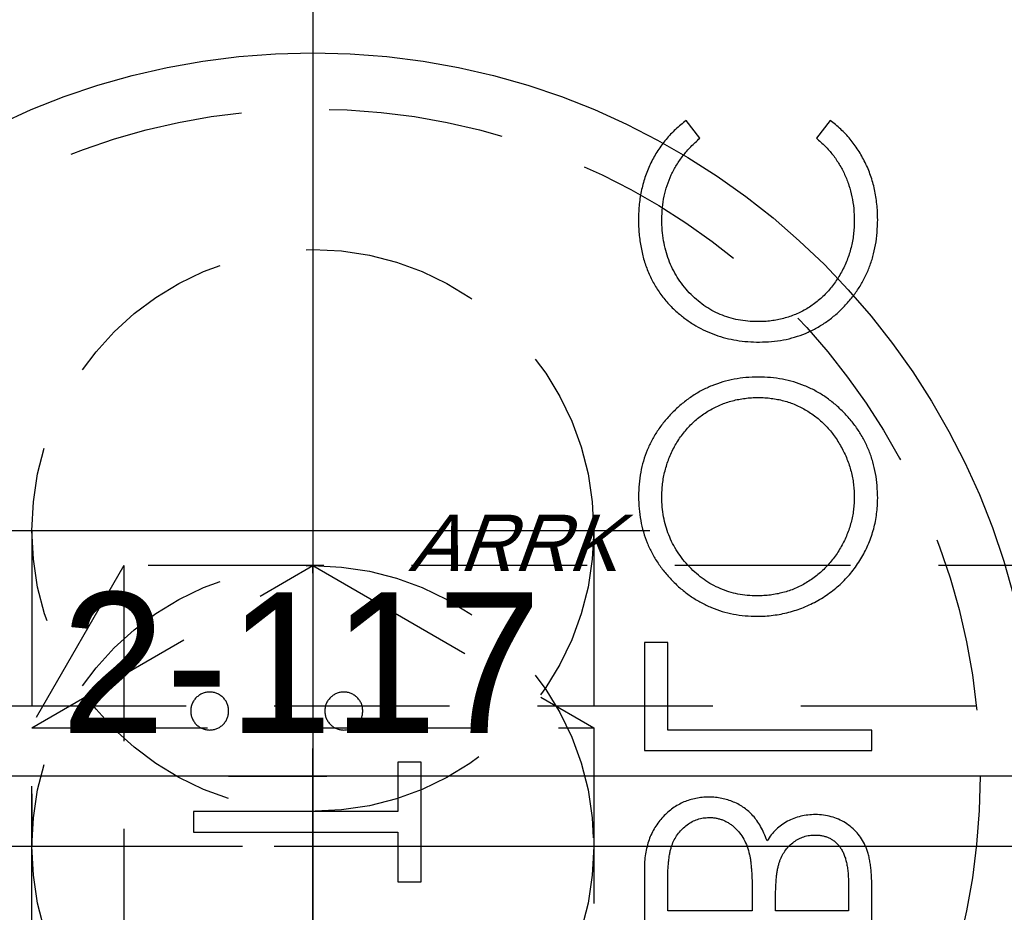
# Model space of a CAD drawing. Extents: x 2651 to 7771, y -1163 to 1075.
# Tile 94 of 256: x 4229 to 4243, y 118 to 130. Entities that reach past the tile are written whole.
import ezdxf

# ---------------------------------------------------------------- set-up
doc = ezdxf.new("R2010")
doc.units = 0
doc.header["$LTSCALE"] = 10
for name, pattern in [('CENTER', [2, 1.25, -0.25, 0.25, -0.25]), ('CNSCEN', [17, 15, -1, 0, -1]), ('CNSHID', [4, 3, -1]), ('HIDDEN', [0.375, 0.25, -0.125])]:
    doc.linetypes.add(name, pattern=pattern)
doc.layers.get('0').update_dxf_attribs({"linetype": 'CONTINUOUS'})
doc.layers.get('Defpoints').update_dxf_attribs({"linetype": 'CONTINUOUS'})
for name, color, linetype in [('1', 7, 'CONTINUOUS'), ('9', 3, 'CONTINUOUS'), ('COOL', 150, 'HIDDEN'), ('DIM', 3, 'CONTINUOUS'), ('WL1-HL', 4, 'CNSHID'), ('WOR1-CL', 1, 'CNSCEN'), ('WOR1-DL', 7, 'CONTINUOUS')]:
    doc.layers.add(name, color=color, linetype=linetype)
doc.styles.add('china', font='txt')
doc.styles.get("Standard").update_dxf_attribs({"font": 'romans.shx'})
doc.dimstyles.new('MM& INCH5', dxfattribs={"dimtxt": 5, "dimasz": 2.5, "dimexe": 1, "dimexo": 0.5, "dimtad": 0, "dimrnd": 1.38778e-17, "dimzin": 9, "dimdsep": 46, "dimtxsty": 'Standard', "dimblk": 'CLOSED', "dimcen": 0, "dimclrd": 3, "dimclre": 3, "dimclrt": 3, "dimazin": 2, "dimtfac": 0.75, "dimtofl": 0, "dimtmove": 0, "dimatfit": 3, "dimfxl": 0, "dimtolj": 1, "dimarcsym": 0})

# ---------------------------------------------------------------- blocks, each defined once
blk = doc.blocks.new('DSD')
at = {"layer": '1', "color": 7, "linetype": 'Continuous'}
for p, q in [((476.666, 489.2), (476.666, 488.568)), ((479.905, 488.324), (479.905, 489.2)), ((476.999, 488.909), (478.037, 488.909)), ((476.999, 488.515), (476.999, 488.909)), ((478.037, 488.909), (478.037, 488.714)), ((478.369, 488.909), (479.573, 488.909)), ((478.369, 488.716), (478.369, 488.909)), ((479.573, 488.909), (479.573, 488.495)), ((483.416, 488.494), (483.084, 488.494)), ((483.084, 488.494), (483.084, 486.792)), ((483.416, 487.788), (483.416, 488.494)), ((486.322, 487.788), (483.416, 487.788)), ((486.322, 487.497), (486.322, 487.788)), ((483.416, 486.792), (483.416, 487.497)), ((483.416, 487.497), (486.322, 487.497)), ((483.084, 486.792), (483.416, 486.792)), ((476.666, 486.626), (476.666, 486.335)), ((479.905, 486.626), (476.666, 486.626)), ((479.905, 485.089), (479.905, 486.626)), ((476.666, 486.335), (479.573, 486.335)), ((479.573, 486.335), (479.573, 485.089)), ((479.573, 485.089), (479.905, 485.089)), ((477.261, 477.657), (477.455, 477.912)), ((479.116, 477.912), (479.309, 477.657))]:
    blk.add_line(p, q, dxfattribs=at)
for points, knots in [([(478.037, 488.714), (478.036, 488.685), (478.036, 488.63), (478.033, 488.55), (478.028, 488.476), (478.022, 488.408), (478.013, 488.346), (478.002, 488.289), (477.99, 488.238), (477.97, 488.18), (477.94, 488.113), (477.895, 488.042), (477.84, 487.979), (477.777, 487.926), (477.708, 487.883), (477.633, 487.853), (477.555, 487.832), (477.502, 487.831), (477.475, 487.83)], [0, 0, 0, 0, 0.072301, 0.1397, 0.202289, 0.2606, 0.31319, 0.361739, 0.405706, 0.44554, 0.518832, 0.589778, 0.658867, 0.72843, 0.797283, 0.864815, 0.931364, 1, 1, 1, 1]), ([(478.407, 488.11), (478.404, 488.126), (478.397, 488.16), (478.39, 488.216), (478.383, 488.28), (478.378, 488.351), (478.373, 488.431), (478.371, 488.519), (478.369, 488.615), (478.369, 488.682), (478.369, 488.716)], [0, 0, 0, 0, 0.079306, 0.171953, 0.277057, 0.394731, 0.526177, 0.671345, 0.829285, 1, 1, 1, 1]), ([(476.666, 488.568), (476.667, 488.537), (476.667, 488.477), (476.672, 488.39), (476.678, 488.308), (476.689, 488.232), (476.702, 488.161), (476.717, 488.096), (476.736, 488.036), (476.765, 487.965), (476.809, 487.884), (476.874, 487.796), (476.953, 487.72), (477.042, 487.655), (477.14, 487.604), (477.245, 487.566), (477.355, 487.543), (477.431, 487.54), (477.469, 487.539)], [0, 0, 0, 0, 0.062594, 0.121323, 0.17668, 0.228365, 0.276868, 0.321879, 0.364099, 0.403356, 0.477968, 0.550535, 0.623584, 0.698175, 0.773354, 0.847281, 0.922818, 1, 1, 1, 1]), ([(477.475, 487.83), (477.457, 487.83), (477.422, 487.831), (477.37, 487.839), (477.322, 487.852), (477.276, 487.869), (477.234, 487.893), (477.194, 487.921), (477.158, 487.955), (477.124, 487.994), (477.095, 488.038), (477.068, 488.088), (477.047, 488.145), (477.029, 488.207), (477.016, 488.276), (477.005, 488.35), (477, 488.43), (476.999, 488.486), (476.999, 488.515)], [0, 0, 0, 0, 0.057003, 0.111818, 0.164402, 0.21587, 0.266841, 0.317479, 0.369902, 0.4234, 0.479718, 0.539241, 0.602431, 0.67103, 0.744485, 0.823454, 0.90874, 1, 1, 1, 1]), ([(479.573, 488.495), (479.572, 488.466), (479.572, 488.408), (479.57, 488.326), (479.564, 488.25), (479.556, 488.18), (479.548, 488.115), (479.536, 488.057), (479.523, 488.005), (479.502, 487.945), (479.47, 487.877), (479.422, 487.803), (479.364, 487.738), (479.297, 487.683), (479.225, 487.638), (479.148, 487.605), (479.068, 487.584), (479.013, 487.582), (478.986, 487.58)], [0, 0, 0, 0, 0.072502, 0.139739, 0.201795, 0.259822, 0.312206, 0.360773, 0.40454, 0.443698, 0.516841, 0.587874, 0.657965, 0.728969, 0.799308, 0.866636, 0.933116, 1, 1, 1, 1]), ([(478.986, 487.29), (479.017, 487.291), (479.08, 487.293), (479.171, 487.306), (479.258, 487.328), (479.342, 487.358), (479.422, 487.398), (479.499, 487.447), (479.571, 487.505), (479.64, 487.57), (479.702, 487.643), (479.757, 487.722), (479.802, 487.808), (479.84, 487.899), (479.869, 487.997), (479.89, 488.101), (479.903, 488.21), (479.904, 488.285), (479.905, 488.324)], [0, 0, 0, 0, 0.06116, 0.120335, 0.17818, 0.235235, 0.292683, 0.351186, 0.410457, 0.47172, 0.533761, 0.595739, 0.657888, 0.721295, 0.786823, 0.854686, 0.925478, 1, 1, 1, 1]), ([(478.986, 487.58), (478.969, 487.581), (478.935, 487.581), (478.885, 487.589), (478.836, 487.6), (478.79, 487.614), (478.745, 487.635), (478.702, 487.66), (478.66, 487.688), (478.607, 487.733), (478.546, 487.798), (478.486, 487.89), (478.438, 487.995), (478.418, 488.071), (478.407, 488.11)], [0, 0, 0, 0, 0.060287, 0.119602, 0.177503, 0.235143, 0.292133, 0.350871, 0.410098, 0.470732, 0.594829, 0.722579, 0.856691, 1, 1, 1, 1]), ([(477.469, 487.539), (477.505, 487.54), (477.575, 487.542), (477.678, 487.561), (477.776, 487.591), (477.868, 487.632), (477.953, 487.686), (478.032, 487.75), (478.1, 487.826), (478.138, 487.884), (478.158, 487.913)], [0, 0, 0, 0, 0.130569, 0.256581, 0.380552, 0.503623, 0.625739, 0.747549, 0.871766, 1, 1, 1, 1]), ([(478.158, 487.913), (478.172, 487.876), (478.199, 487.806), (478.247, 487.709), (478.299, 487.626), (478.356, 487.555), (478.417, 487.495), (478.483, 487.442), (478.556, 487.397), (478.634, 487.358), (478.717, 487.328), (478.803, 487.306), (478.893, 487.293), (478.955, 487.291), (478.986, 487.29)], [0, 0, 0, 0, 0.106057, 0.202914, 0.2903, 0.370223, 0.446384, 0.521397, 0.598291, 0.676142, 0.755529, 0.834887, 0.916646, 1, 1, 1, 1]), ([(484.184, 486.335), (484.166, 486.334), (484.131, 486.332), (484.081, 486.316), (484.034, 486.291), (483.993, 486.257), (483.958, 486.216), (483.933, 486.169), (483.917, 486.118), (483.915, 486.083), (483.914, 486.065)], [0, 0, 0, 0, 0.126257, 0.249407, 0.371465, 0.498805, 0.627129, 0.750535, 0.872218, 1, 1, 1, 1]), ([(484.454, 486.065), (484.453, 486.083), (484.451, 486.118), (484.436, 486.169), (484.411, 486.216), (484.377, 486.257), (484.336, 486.291), (484.289, 486.316), (484.238, 486.332), (484.202, 486.334), (484.184, 486.335)], [0, 0, 0, 0, 0.127574, 0.248624, 0.371829, 0.498962, 0.626095, 0.747954, 0.870903, 1, 1, 1, 1]), ([(486.094, 486.335), (486.076, 486.334), (486.04, 486.332), (485.989, 486.316), (485.943, 486.291), (485.902, 486.257), (485.867, 486.216), (485.842, 486.169), (485.827, 486.118), (485.825, 486.083), (485.824, 486.065)], [0, 0, 0, 0, 0.129097, 0.252046, 0.373905, 0.501038, 0.628171, 0.751376, 0.872426, 1, 1, 1, 1]), ([(486.364, 486.065), (486.363, 486.083), (486.361, 486.118), (486.345, 486.169), (486.32, 486.216), (486.286, 486.257), (486.244, 486.291), (486.198, 486.317), (486.147, 486.332), (486.112, 486.334), (486.094, 486.335)], [0, 0, 0, 0, 0.127757, 0.249414, 0.372796, 0.500111, 0.62861, 0.750643, 0.873768, 1, 1, 1, 1]), ([(483.914, 486.065), (483.915, 486.047), (483.918, 486.012), (483.932, 485.961), (483.958, 485.914), (483.992, 485.873), (484.033, 485.839), (484.079, 485.813), (484.13, 485.798), (484.166, 485.796), (484.184, 485.795)], [0, 0, 0, 0, 0.127519, 0.249986, 0.371792, 0.49887, 0.625948, 0.748492, 0.870959, 1, 1, 1, 1]), ([(484.184, 485.795), (484.202, 485.796), (484.238, 485.798), (484.29, 485.813), (484.335, 485.839), (484.377, 485.873), (484.411, 485.914), (484.437, 485.961), (484.451, 486.012), (484.453, 486.047), (484.454, 486.065)], [0, 0, 0, 0, 0.129041, 0.251508, 0.374052, 0.50113, 0.628208, 0.750014, 0.872481, 1, 1, 1, 1]), ([(485.824, 486.065), (485.825, 486.047), (485.827, 486.012), (485.842, 485.961), (485.867, 485.914), (485.902, 485.873), (485.943, 485.839), (485.989, 485.813), (486.04, 485.798), (486.076, 485.796), (486.094, 485.795)], [0, 0, 0, 0, 0.127519, 0.249986, 0.371792, 0.49887, 0.625948, 0.748492, 0.870959, 1, 1, 1, 1]), ([(486.094, 485.795), (486.112, 485.796), (486.147, 485.798), (486.198, 485.813), (486.244, 485.839), (486.286, 485.873), (486.32, 485.914), (486.346, 485.961), (486.361, 486.012), (486.363, 486.047), (486.364, 486.065)], [0, 0, 0, 0, 0.126178, 0.248821, 0.37154, 0.499984, 0.627244, 0.749226, 0.872298, 1, 1, 1, 1]), ([(478.3, 484.716), (478.261, 484.715), (478.185, 484.714), (478.071, 484.702), (477.959, 484.685), (477.85, 484.661), (477.742, 484.628), (477.637, 484.59), (477.534, 484.544), (477.433, 484.492), (477.336, 484.433), (477.245, 484.368), (477.158, 484.3), (477.078, 484.225), (477.002, 484.146), (476.932, 484.061), (476.867, 483.971), (476.808, 483.877), (476.755, 483.779), (476.71, 483.678), (476.67, 483.576), (476.639, 483.471), (476.614, 483.365), (476.597, 483.256), (476.585, 483.146), (476.584, 483.072), (476.583, 483.034)], [0, 0, 0, 0, 0.043209, 0.085873, 0.12812, 0.170152, 0.211918, 0.253753, 0.296006, 0.338443, 0.381015, 0.42282, 0.464089, 0.505126, 0.545975, 0.586985, 0.628339, 0.670084, 0.711992, 0.753039, 0.794049, 0.834886, 0.875498, 0.916547, 0.958004, 1, 1, 1, 1]), ([(479.988, 483.008), (479.987, 483.067), (479.984, 483.183), (479.96, 483.352), (479.922, 483.515), (479.867, 483.671), (479.798, 483.82), (479.712, 483.962), (479.611, 484.097), (479.496, 484.223), (479.371, 484.338), (479.237, 484.439), (479.097, 484.524), (478.95, 484.594), (478.797, 484.649), (478.637, 484.687), (478.47, 484.711), (478.357, 484.714), (478.3, 484.716)], [0, 0, 0, 0, 0.065819, 0.129747, 0.192072, 0.253459, 0.31457, 0.37628, 0.439026, 0.503267, 0.567493, 0.629705, 0.691, 0.751452, 0.812004, 0.87315, 0.935635, 1, 1, 1, 1]), ([(476.916, 483.02), (476.916, 483.051), (476.917, 483.112), (476.927, 483.203), (476.941, 483.292), (476.96, 483.381), (476.988, 483.468), (477.019, 483.554), (477.057, 483.639), (477.1, 483.722), (477.148, 483.802), (477.201, 483.878), (477.257, 483.95), (477.318, 484.017), (477.382, 484.079), (477.45, 484.138), (477.523, 484.191), (477.599, 484.24), (477.679, 484.283), (477.76, 484.322), (477.845, 484.353), (477.931, 484.379), (478.02, 484.4), (478.111, 484.414), (478.204, 484.424), (478.267, 484.425), (478.299, 484.425)], [0, 0, 0, 0, 0.042023, 0.083645, 0.124984, 0.166247, 0.207702, 0.249631, 0.291742, 0.334743, 0.37746, 0.419556, 0.461044, 0.502096, 0.542891, 0.583801, 0.624864, 0.666225, 0.707399, 0.748557, 0.789655, 0.83074, 0.87207, 0.913993, 0.956498, 1, 1, 1, 1]), ([(478.299, 484.425), (478.345, 484.424), (478.438, 484.422), (478.572, 484.401), (478.702, 484.37), (478.826, 484.324), (478.944, 484.266), (479.057, 484.195), (479.164, 484.11), (479.264, 484.014), (479.356, 483.91), (479.436, 483.798), (479.504, 483.682), (479.559, 483.559), (479.603, 483.432), (479.633, 483.299), (479.653, 483.161), (479.655, 483.067), (479.656, 483.02)], [0, 0, 0, 0, 0.064504, 0.126899, 0.187747, 0.24815, 0.308586, 0.369583, 0.431827, 0.49618, 0.560668, 0.623504, 0.68526, 0.746537, 0.808327, 0.870486, 0.934317, 1, 1, 1, 1]), ([(476.583, 483.034), (476.585, 482.974), (476.588, 482.856), (476.611, 482.683), (476.65, 482.518), (476.703, 482.359), (476.773, 482.209), (476.858, 482.066), (476.958, 481.93), (477.073, 481.804), (477.199, 481.689), (477.332, 481.587), (477.474, 481.502), (477.622, 481.432), (477.777, 481.377), (477.94, 481.34), (478.11, 481.315), (478.226, 481.312), (478.284, 481.311)], [0, 0, 0, 0, 0.06657, 0.130749, 0.193413, 0.254989, 0.316114, 0.377262, 0.439401, 0.502971, 0.566525, 0.628231, 0.689091, 0.749345, 0.81017, 0.87161, 0.934869, 1, 1, 1, 1]), ([(478.284, 481.602), (478.252, 481.602), (478.19, 481.603), (478.098, 481.613), (478.008, 481.627), (477.921, 481.647), (477.835, 481.673), (477.753, 481.705), (477.672, 481.742), (477.594, 481.786), (477.519, 481.834), (477.447, 481.888), (477.38, 481.946), (477.315, 482.009), (477.256, 482.076), (477.2, 482.149), (477.148, 482.226), (477.1, 482.307), (477.057, 482.391), (477.019, 482.477), (476.988, 482.565), (476.96, 482.653), (476.941, 482.743), (476.927, 482.834), (476.917, 482.927), (476.916, 482.989), (476.916, 483.02)], [0, 0, 0, 0, 0.042915, 0.08513, 0.126473, 0.167453, 0.207976, 0.248249, 0.28875, 0.32967, 0.370537, 0.411129, 0.451819, 0.492406, 0.533486, 0.575263, 0.617441, 0.660672, 0.70394, 0.746868, 0.789079, 0.831104, 0.873238, 0.915166, 0.957381, 1, 1, 1, 1]), ([(479.656, 483.02), (479.655, 482.988), (479.655, 482.924), (479.646, 482.83), (479.632, 482.737), (479.611, 482.646), (479.586, 482.557), (479.556, 482.47), (479.518, 482.385), (479.477, 482.301), (479.429, 482.221), (479.378, 482.145), (479.322, 482.074), (479.262, 482.007), (479.198, 481.945), (479.13, 481.887), (479.058, 481.834), (478.982, 481.786), (478.902, 481.742), (478.82, 481.705), (478.736, 481.673), (478.65, 481.647), (478.561, 481.627), (478.471, 481.613), (478.378, 481.603), (478.315, 481.602), (478.284, 481.602)], [0, 0, 0, 0, 0.043633, 0.086538, 0.129177, 0.171436, 0.213416, 0.255266, 0.297369, 0.339941, 0.382347, 0.423953, 0.464871, 0.505572, 0.546003, 0.586568, 0.627065, 0.668271, 0.709549, 0.750428, 0.791096, 0.832027, 0.873136, 0.914611, 0.956956, 1, 1, 1, 1]), ([(478.284, 481.311), (478.343, 481.312), (478.457, 481.315), (478.626, 481.34), (478.788, 481.378), (478.943, 481.432), (479.092, 481.501), (479.233, 481.587), (479.368, 481.688), (479.494, 481.803), (479.61, 481.928), (479.711, 482.063), (479.797, 482.203), (479.866, 482.351), (479.922, 482.506), (479.959, 482.667), (479.984, 482.835), (479.987, 482.95), (479.988, 483.008)], [0, 0, 0, 0, 0.065227, 0.128569, 0.19032, 0.251378, 0.312388, 0.373789, 0.436431, 0.500567, 0.564687, 0.627136, 0.688455, 0.749246, 0.810155, 0.871671, 0.934773, 1, 1, 1, 1]), ([(478.267, 480.813), (478.209, 480.811), (478.094, 480.809), (477.926, 480.785), (477.765, 480.746), (477.611, 480.691), (477.464, 480.621), (477.324, 480.535), (477.191, 480.434), (477.067, 480.318), (476.954, 480.19), (476.854, 480.054), (476.771, 479.909), (476.702, 479.757), (476.648, 479.596), (476.611, 479.428), (476.588, 479.252), (476.585, 479.131), (476.583, 479.07)], [0, 0, 0, 0, 0.064558, 0.127014, 0.187955, 0.248014, 0.307748, 0.368235, 0.42947, 0.492743, 0.556258, 0.618217, 0.679655, 0.741246, 0.803415, 0.866815, 0.932328, 1, 1, 1, 1]), ([(479.422, 480.402), (479.381, 480.435), (479.301, 480.5), (479.171, 480.584), (479.036, 480.655), (478.894, 480.713), (478.746, 480.758), (478.592, 480.789), (478.431, 480.809), (478.322, 480.812), (478.267, 480.813)], [0, 0, 0, 0, 0.124329, 0.247156, 0.36878, 0.490734, 0.613614, 0.738958, 0.867311, 1, 1, 1, 1]), ([(476.916, 479.088), (476.916, 479.121), (476.917, 479.186), (476.927, 479.281), (476.94, 479.376), (476.961, 479.468), (476.987, 479.558), (477.018, 479.647), (477.056, 479.733), (477.098, 479.818), (477.146, 479.899), (477.198, 479.976), (477.254, 480.048), (477.314, 480.116), (477.377, 480.179), (477.445, 480.237), (477.517, 480.29), (477.592, 480.339), (477.671, 480.383), (477.752, 480.419), (477.835, 480.451), (477.922, 480.477), (478.01, 480.497), (478.101, 480.511), (478.194, 480.521), (478.257, 480.522), (478.289, 480.522)], [0, 0, 0, 0, 0.043955, 0.087502, 0.130463, 0.172752, 0.215403, 0.25765, 0.300153, 0.343121, 0.385925, 0.427686, 0.468818, 0.509492, 0.549883, 0.58998, 0.630405, 0.670869, 0.711384, 0.751627, 0.791776, 0.832459, 0.873319, 0.914543, 0.956924, 1, 1, 1, 1]), ([(478.289, 480.522), (478.337, 480.521), (478.431, 480.519), (478.568, 480.498), (478.7, 480.467), (478.826, 480.421), (478.946, 480.364), (479.059, 480.291), (479.167, 480.207), (479.266, 480.111), (479.358, 480.005), (479.438, 479.891), (479.505, 479.77), (479.56, 479.643), (479.603, 479.509), (479.633, 479.368), (479.653, 479.221), (479.655, 479.12), (479.656, 479.068)], [0, 0, 0, 0, 0.064323, 0.12629, 0.186726, 0.246146, 0.305576, 0.365429, 0.426326, 0.48884, 0.551725, 0.613919, 0.675484, 0.737334, 0.800229, 0.864502, 0.931041, 1, 1, 1, 1]), ([(479.988, 479.066), (479.988, 479.101), (479.987, 479.17), (479.98, 479.272), (479.969, 479.371), (479.953, 479.467), (479.934, 479.56), (479.909, 479.651), (479.881, 479.739), (479.847, 479.824), (479.81, 479.906), (479.768, 479.985), (479.721, 480.062), (479.67, 480.136), (479.615, 480.207), (479.555, 480.275), (479.491, 480.341), (479.445, 480.382), (479.422, 480.402)], [0, 0, 0, 0, 0.069663, 0.13775, 0.203917, 0.26878, 0.332414, 0.394754, 0.45618, 0.516996, 0.577396, 0.637198, 0.696999, 0.756756, 0.816554, 0.876948, 0.938132, 1, 1, 1, 1]), ([(476.583, 479.07), (476.584, 479.033), (476.585, 478.959), (476.593, 478.851), (476.608, 478.744), (476.627, 478.641), (476.652, 478.54), (476.683, 478.442), (476.719, 478.347), (476.761, 478.255), (476.808, 478.166), (476.859, 478.081), (476.915, 478), (476.974, 477.922), (477.04, 477.85), (477.108, 477.781), (477.182, 477.717), (477.235, 477.677), (477.261, 477.657)], [0, 0, 0, 0, 0.068548, 0.135683, 0.201215, 0.265682, 0.329267, 0.392395, 0.45507, 0.517127, 0.57879, 0.63974, 0.700192, 0.759806, 0.819628, 0.879355, 0.939512, 1, 1, 1, 1]), ([(477.455, 477.912), (477.434, 477.93), (477.391, 477.966), (477.33, 478.024), (477.274, 478.084), (477.221, 478.147), (477.173, 478.213), (477.129, 478.282), (477.089, 478.353), (477.04, 478.452), (476.99, 478.581), (476.947, 478.744), (476.92, 478.914), (476.917, 479.03), (476.916, 479.088)], [0, 0, 0, 0, 0.063163, 0.125475, 0.187121, 0.248294, 0.309295, 0.36985, 0.430973, 0.492456, 0.616148, 0.740844, 0.868183, 1, 1, 1, 1]), ([(479.656, 479.068), (479.654, 479.012), (479.651, 478.901), (479.625, 478.737), (479.583, 478.581), (479.524, 478.432), (479.447, 478.29), (479.354, 478.155), (479.243, 478.028), (479.159, 477.951), (479.116, 477.912)], [0, 0, 0, 0, 0.128515, 0.252949, 0.374755, 0.49594, 0.617181, 0.740909, 0.867811, 1, 1, 1, 1]), ([(479.309, 477.657), (479.335, 477.678), (479.388, 477.719), (479.462, 477.785), (479.532, 477.854), (479.597, 477.928), (479.658, 478.005), (479.714, 478.087), (479.765, 478.172), (479.812, 478.26), (479.853, 478.351), (479.889, 478.446), (479.92, 478.543), (479.945, 478.642), (479.965, 478.745), (479.978, 478.849), (479.987, 478.957), (479.988, 479.03), (479.988, 479.066)], [0, 0, 0, 0, 0.061674, 0.123053, 0.183475, 0.243727, 0.304279, 0.364863, 0.425946, 0.487391, 0.54922, 0.611144, 0.673529, 0.736961, 0.800785, 0.866013, 0.932101, 1, 1, 1, 1])]:
    blk.add_open_spline(points, degree=3, knots=knots, dxfattribs=at)
blk = doc.blocks.new('*D183')
at = {"layer": 'Defpoints', "color": 0}
for p in [(4171.684, 387.642), (4446.684, 119.642), (4473.321, 119.642)]:
    blk.add_point(p, dxfattribs=at)
at = {"layer": 'DIM', "color": 3, "lineweight": -2}
blk.add_line((4447.184, 119.642), (4473.321, 119.642), dxfattribs=at)
at = {"layer": 'DIM', "color": 3, "insert": (4499.065, 119.642), "char_height": 5, "attachment_point": 5}
blk.add_mtext('\\A1;268 [10.551]', dxfattribs=at)
blk = doc.blocks.new('_Closed')
at = {"color": 0, "linetype": 'ByBlock', "lineweight": -2}
for p, q in [((-1, 0.1667), (0, 0)), ((-1, 0.1667), (-1, -0.1667)), ((0, 0), (-1, -0.1667)), ((0, 0), (-1, 0))]:
    blk.add_line(p, q, dxfattribs=at)
blk = doc.blocks.new('*D184')
at = {"layer": 'Defpoints', "color": 0}
for p in [(4171.684, 387.642), (4446.684, 12.642), (4473.321, 12.642)]:
    blk.add_point(p, dxfattribs=at)
at = {"layer": 'DIM', "color": 3, "lineweight": -2}
blk.add_line((4447.184, 12.642), (4473.321, 12.642), dxfattribs=at)
at = {"layer": 'DIM', "color": 3, "insert": (4499.065, 12.642), "char_height": 5, "attachment_point": 5}
blk.add_mtext('\\A1;375 [14.764]', dxfattribs=at)
blk = doc.blocks.new('*D185')
at = {"layer": 'Defpoints', "color": 0}
for p in [(4171.684, 387.642), (4446.684, 55.642), (4473.321, 55.642)]:
    blk.add_point(p, dxfattribs=at)
at = {"layer": 'DIM', "color": 3, "lineweight": -2}
blk.add_line((4447.184, 55.642), (4473.321, 55.642), dxfattribs=at)
at = {"layer": 'DIM', "color": 3, "insert": (4499.065, 55.642), "char_height": 5, "attachment_point": 5}
blk.add_mtext('\\A1;332 [13.071]', dxfattribs=at)
blk = doc.blocks.new('*D186')
at = {"layer": 'Defpoints', "color": 0}
for p in [(4171.684, 387.642), (4381.212, -22.358), (4473.321, -22.358)]:
    blk.add_point(p, dxfattribs=at)
at = {"layer": 'DIM', "color": 3, "lineweight": -2}
blk.add_line((4381.712, -22.358), (4473.321, -22.358), dxfattribs=at)
at = {"layer": 'DIM', "color": 3, "insert": (4499.065, -22.358), "char_height": 5, "attachment_point": 5}
blk.add_mtext('\\A1;410 [16.142]', dxfattribs=at)
blk = doc.blocks.new('*D187')
at = {"layer": 'Defpoints', "color": 0}
for p in [(4171.684, 387.642), (4274.104, -57.358), (4473.321, -57.358)]:
    blk.add_point(p, dxfattribs=at)
at = {"layer": 'DIM', "color": 3, "lineweight": -2}
blk.add_line((4274.604, -57.358), (4473.321, -57.358), dxfattribs=at)
at = {"layer": 'DIM', "color": 3, "insert": (4496.684, -57.358), "char_height": 5, "attachment_point": 5}
blk.add_mtext('\\A1;445 [17.52]', dxfattribs=at)
blk = doc.blocks.new('*D188')
at = {"layer": 'Defpoints', "color": 0}
for p in [(4171.684, 387.642), (4271.924, -104.358), (4473.321, -104.358)]:
    blk.add_point(p, dxfattribs=at)
at = {"layer": 'DIM', "color": 3, "lineweight": -2}
blk.add_line((4272.424, -104.358), (4473.321, -104.358), dxfattribs=at)
at = {"layer": 'DIM', "color": 3, "insert": (4496.684, -104.358), "char_height": 5, "attachment_point": 5}
blk.add_mtext('\\A1;492 [19.37]', dxfattribs=at)
blk = doc.blocks.new('*D189')
at = {"layer": 'Defpoints', "color": 0}
for p in [(4171.684, 387.642), (4285.884, -124.358), (4473.321, -124.358)]:
    blk.add_point(p, dxfattribs=at)
at = {"layer": 'DIM', "color": 3, "lineweight": -2}
blk.add_line((4286.384, -124.358), (4473.321, -124.358), dxfattribs=at)
at = {"layer": 'DIM', "color": 3, "insert": (4499.065, -124.358), "char_height": 5, "attachment_point": 5}
blk.add_mtext('\\A1;512 [20.157]', dxfattribs=at)
blk = doc.blocks.new('*D193')
at = {"layer": 'Defpoints', "color": 0}
for p in [(4171.684, 387.642), (4401.864, -82.358), (4473.321, -82.358)]:
    blk.add_point(p, dxfattribs=at)
at = {"layer": 'DIM', "color": 3, "lineweight": -2}
blk.add_line((4402.364, -82.358), (4473.321, -82.358), dxfattribs=at)
at = {"layer": 'DIM', "color": 3, "insert": (4499.065, -82.358), "char_height": 5, "attachment_point": 5}
blk.add_mtext('\\A1;470 [18.504]', dxfattribs=at)
blk = doc.blocks.new('*D199')
at = {"layer": 'Defpoints', "color": 0}
for p in [(4171.684, 387.642), (4256.684, -119.598), (4256.684, -149.953)]:
    blk.add_point(p, dxfattribs=at)
at = {"layer": 'DIM', "color": 3, "lineweight": -2}
blk.add_line((4256.684, -120.098), (4256.684, -149.953), dxfattribs=at)
at = {"layer": 'DIM', "color": 3, "insert": (4256.684, -170.935), "char_height": 5, "attachment_point": 5, "rotation": 90}
blk.add_mtext('\\A1;85 [3.346]', dxfattribs=at)
blk = doc.blocks.new('*D200')
at = {"layer": 'Defpoints', "color": 0}
for p in [(4171.684, 387.642), (4278.684, -131.558), (4278.684, -149.953)]:
    blk.add_point(p, dxfattribs=at)
at = {"layer": 'DIM', "color": 3, "lineweight": -2}
blk.add_line((4278.684, -132.058), (4278.684, -149.953), dxfattribs=at)
at = {"layer": 'DIM', "color": 3, "insert": (4278.684, -172.959), "char_height": 5, "attachment_point": 5, "rotation": 90}
blk.add_mtext('\\A1;107 [4.213]', dxfattribs=at)
blk = doc.blocks.new('*D201')
at = {"layer": 'Defpoints', "color": 0}
for p in [(4171.684, 387.642), (4296.684, -137.358), (4296.684, -149.953)]:
    blk.add_point(p, dxfattribs=at)
at = {"layer": 'DIM', "color": 3, "lineweight": -2}
blk.add_line((4296.684, -137.858), (4296.684, -149.953), dxfattribs=at)
at = {"layer": 'DIM', "color": 3, "insert": (4296.684, -172.959), "char_height": 5, "attachment_point": 5, "rotation": 90}
blk.add_mtext('\\A1;125 [4.921]', dxfattribs=at)
blk = doc.blocks.new('*D202')
at = {"layer": 'Defpoints', "color": 0}
for p in [(4171.684, 387.642), (4246.684, -84.778), (4246.684, -149.953)]:
    blk.add_point(p, dxfattribs=at)
at = {"layer": 'DIM', "color": 3, "lineweight": -2}
blk.add_line((4246.684, -85.278), (4246.684, -149.953), dxfattribs=at)
at = {"layer": 'DIM', "color": 3, "insert": (4246.684, -170.935), "char_height": 5, "attachment_point": 5, "rotation": 90}
blk.add_mtext('\\A1;75 [2.953]', dxfattribs=at)
blk = doc.blocks.new('*D203')
at = {"layer": 'Defpoints', "color": 0}
for p in [(4171.684, 387.642), (4368.684, -115.538), (4368.684, -149.953)]:
    blk.add_point(p, dxfattribs=at)
at = {"layer": 'DIM', "color": 3, "lineweight": -2}
blk.add_line((4368.684, -116.038), (4368.684, -149.953), dxfattribs=at)
at = {"layer": 'DIM', "color": 3, "insert": (4368.684, -172.959), "char_height": 5, "attachment_point": 5, "rotation": 90}
blk.add_mtext('\\A1;197 [7.756]', dxfattribs=at)
blk = doc.blocks.new('117')
at = {"layer": 'WL1-HL'}
for radius in [13.87, 10.3]:
    blk.add_circle((254.95, 1693.104), radius, dxfattribs=at)
at = {"layer": 'WOR1-CL'}
for p, q in [((254.95, 1707.474), (254.95, 1678.734)), ((269.32, 1693.104), (240.58, 1693.104))]:
    blk.add_line(p, q, dxfattribs=at)
at = {"layer": '9', "style": 'china'}
blk.add_text('2-117', height=2, dxfattribs=at).set_placement((251.365, 1693.722))
at = {"layer": 'WOR1-DL', "style": 'china', "oblique": 20}
blk.add_text('ARRK', height=0.8, dxfattribs=at).set_placement((256.305, 1696.027))
blk = doc.blocks.new('A$C257357D5')
at = {"layer": 'COOL', "color": 1, "linetype": 'CENTER'}
for p, q in [((56.2, 35.5), (65.8, 35.5)), ((61, -60.106), (61, 35)), ((59.8, 32), (61.2, 32)), ((275, 31), (58.88, 31)), ((275, 31), (58.88, 31))]:
    blk.add_line(p, q, dxfattribs=at)
at = {"layer": 'COOL'}
for p, q in [((57, 35.5), (57, 31)), ((65, 35.5), (65, 31)), ((58.309, 35), (58.309, 27)), ((70.447, 33), (51.553, 33)), ((57, 32.691), (65, 32.691)), ((70.447, 31), (51.553, 31))]:
    blk.add_line(p, q, dxfattribs=at)
for points in [[(237.406, 35), (58.309, 35), (56, 31), (58.309, 27), (237.406, 27)], [(57, -49.388), (57, 32.691), (61, 35), (65, 32.691), (65, -49.388)]]:
    blk.add_lwpolyline(points, dxfattribs=at)
for centre, radius in [((61, 32), 9.5), ((61, 35.5), 4), ((61, 31), 4)]:
    blk.add_circle(centre, radius, dxfattribs=at)
blk.add_blockref('117', (-193.95, -1661.104), dxfattribs=at)

msp = doc.modelspace()

# ---------------------------------------------------------------- block references
at = {"layer": 'DIM', "rotation": 180}
msp.add_blockref('DSD', (4717.309, 606.636), dxfattribs=at)
at = {"layer": 'DIM'}
msp.add_blockref('A$C257357D5', (4171.684, 87.642), dxfattribs=at)

# ---------------------------------------------------------------- dimensions: what is measured, and where the dimension line sits
for feature_location, offset, dtype, picture, middle in [((4446.684, 119.642), (26.637, 0), 0, '*D183', (4499.065, 119.642)), ((4446.684, 12.642), (26.637, 0), 0, '*D184', (4499.065, 12.642)), ((4446.684, 55.642), (26.637, 0), 0, '*D185', (4499.065, 55.642)), ((4381.212, -22.358), (92.109, 0), 0, '*D186', (4499.065, -22.358)), ((4274.104, -57.358), (199.217, 0), 0, '*D187', (4496.684, -57.358)), ((4271.924, -104.358), (201.397, 0), 0, '*D188', (4496.684, -104.358)), ((4285.884, -124.358), (187.437, 0), 0, '*D189', (4499.065, -124.358)), ((4401.864, -82.358), (71.457, 0), 0, '*D193', (4499.065, -82.358)), ((4256.684, -119.598), (0, -30.355), 1, '*D199', (4256.684, -170.935)), ((4278.684, -131.558), (0, -18.395), 1, '*D200', (4278.684, -172.959)), ((4296.684, -137.358), (0, -12.595), 1, '*D201', (4296.684, -172.959)), ((4246.684, -84.778), (0, -65.175), 1, '*D202', (4246.684, -170.935)), ((4368.684, -115.538), (0, -34.415), 1, '*D203', (4368.684, -172.959))]:
    dim = msp.add_ordinate_dim(feature_location=feature_location, offset=offset, dtype=dtype, origin=(4171.684, 387.642), dimstyle='MM& INCH5', dxfattribs=at)
    dim.commit()
    dim.dimension.update_dxf_attribs({"geometry": picture, "text_midpoint": middle})

doc.saveas('drawing.dxf')
